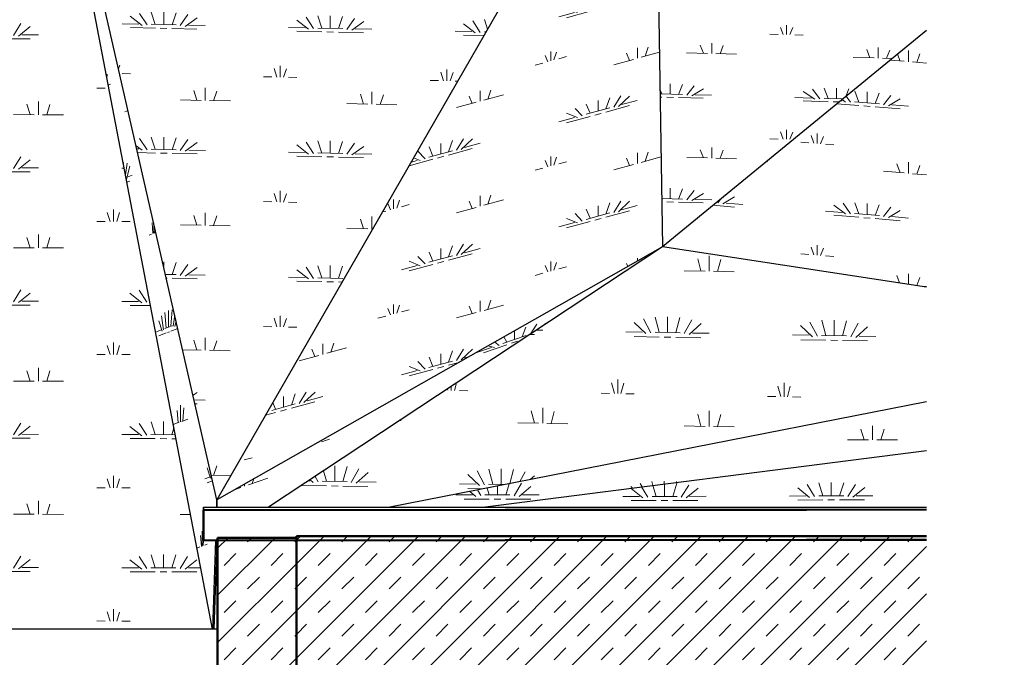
# Model space of a CAD drawing. Extents: x -805 to 3526, y -961 to 1039.
# Tile 147 of 256: x 322.95 to 326.7, y 32.77 to 35.2. Entities that reach past the tile are written whole.
import ezdxf

# ---------------------------------------------------------------- set-up
doc = ezdxf.new("R2010")
doc.units = 0
doc.linetypes.add('AUSGEZOGEN', pattern=[2, 1, 1])
doc.layers.get('0').update_dxf_attribs({"color": 251})
for name, color, linetype, lineweight in [('P-HP-Dorsten 2022 - Ansicht$0$VE22-087 - Bf_Dorsten-Hervest ModellRevit2021_rvt-1-Schnitt 8$0$A-FLOR', 192, 'Continuous', 9), ('P-HP-Dorsten 2022 - Ansicht$0$VE22-087 - Bf_Dorsten-Hervest ModellRevit2021_rvt-1-Schnitt 8$0$A-FLOR-FNSH', 192, 'Continuous', 35), ('P-HP-Dorsten 2022 - Ansicht$0$VE22-087 - Bf_Dorsten-Hervest ModellRevit2021_rvt-1-Schnitt 8$0$A-FLOR-PATT', 8, 'Continuous', 35), ('P-HP-Dorsten 2022 - Ansicht$0$VE22-087 - Bf_Dorsten-Hervest ModellRevit2021_rvt-1-Schnitt 8$0$A-WALL', 113, 'Continuous', 9), ('P-HP-Dorsten 2022 - Ansicht$0$VE22-087 - Bf_Dorsten-Hervest ModellRevit2021_rvt-1-Schnitt 8$0$A-WALL-PATT', 111, 'Continuous', 35), ('TTK-B-Bestand', 252, 'Continuous', 35), ('TTK-P-Treppe oben', 12, 'Continuous', 25), ('TTK-P-Treppe unten', 12, 'Continuous', 25)]:
    doc.layers.add(name, color=color, linetype=linetype, lineweight=lineweight)
doc.layers.add('TTK-P-Bahnsteig', color=12, linetype='Continuous')
doc.layers.add('TTK-P-TEXT', color=12, linetype='AUSGEZOGEN')
doc.styles.add('AKG DIN 6776', font='AKG_DIN67.TTF')
doc.dimstyles.new('TTK$6', dxfattribs={"dimtxt": 2.5, "dimasz": 2.5, "dimexe": 3.5, "dimexo": 0.1, "dimgap": 1, "dimtad": 1, "dimzin": 0, "dimtxsty": 'AKG DIN 6776', "dimblk": 'OBLIQUE', "dimcen": -0.09, "dimdle": 3, "dimse1": 1, "dimse2": 1, "dimclrd": 256, "dimclre": 256, "dimclrt": 256, "dimadec": 3, "dimazin": 0, "dimtfac": 1, "dimtofl": 0, "dimtmove": 0, "dimatfit": 3, "dimldrblk": 'OBLIQUE', "dimfxl": 7, "dimfxlon": 1, "dimtolj": 1, "dimtzin": 0, "dimlwd": -1, "dimlwe": -1, "dimarcsym": 0})
pattern_1 = [(45, (306.03982, 33.47778), (-0.0898026, 0.0898026), []), (45, (306.12962, 33.47778), (-0.0898026, 0.0898026), [0.0635, -0.0635])]

# ---------------------------------------------------------------- blocks, each defined once
blk = doc.blocks.new('*D549')
at = {"layer": 'DEFPOINTS', "color": 0}
for p in [(1594.653, 36.7397), (1594.3062, 36.5752), (8.2233, 0)]:
    blk.add_point(p, dxfattribs=at)
at = {"layer": 'TTK-B-Bestand', "insert": (1594.1093, 36.9835), "char_height": 0.25, "attachment_point": 5, "style": 'AKG DIN 6776'}
blk.add_mtext('\\A1;36,588', dxfattribs=at)
blk = doc.blocks.new('_OBLIQUE')
at = {"color": 0, "linetype": 'ByBlock'}
blk.add_line((-0.5, -0.5), (0.5, 0.5), dxfattribs=at)
blk = doc.blocks.new('*D548')
at = {"layer": 'DEFPOINTS', "color": 0}
for p in [(1585.5366, 36.7706), (1585.0459, 36.614), (-0.8681, 0.0309)]:
    blk.add_point(p, dxfattribs=at)
at = {"layer": 'TTK-B-Bestand', "insert": (1585.0178, 37.0144), "char_height": 0.25, "attachment_point": 5, "style": 'AKG DIN 6776'}
blk.add_mtext('\\A1;36,621', dxfattribs=at)
blk = doc.blocks.new('*D547')
at = {"layer": 'DEFPOINTS', "color": 0}
for p in [(1244.5951, 35.6713), (1244.1853, 35.5313), (0, 0)]:
    blk.add_point(p, dxfattribs=at)
at = {"layer": 'TTK-P-Treppe unten', "insert": (1244.1389, 35.9152), "char_height": 0.25, "attachment_point": 5, "style": 'AKG DIN 6776', "bg_fill": 3, "box_fill_scale": 1.1, "bg_fill_color": 256, "bg_fill_true_color": 13158600, "bg_fill_transparency": 0}
blk.add_mtext('\\A1;35,53', dxfattribs=at)
blk = doc.blocks.new('*D546')
at = {"layer": 'DEFPOINTS', "color": 0}
for p in [(1248.9571, 37.4519), (1249.0816, 37.3335), (0, 0)]:
    blk.add_point(p, dxfattribs=at)
at = {"layer": 'TTK-P-Treppe unten', "insert": (1249.4133, 37.6958), "char_height": 0.25, "attachment_point": 5, "style": 'AKG DIN 6776'}
blk.add_mtext('\\A1;37,33', dxfattribs=at)
blk = doc.blocks.new('*D545')
at = {"layer": 'DEFPOINTS', "color": 0}
for p in [(1259.6018, 37.4765), (1259.6991, 37.3874), (0.198, 0.0396)]:
    blk.add_point(p, dxfattribs=at)
at = {"layer": 'TTK-P-Treppe unten', "insert": (1259.1455, 37.7204), "char_height": 0.25, "attachment_point": 5, "style": 'AKG DIN 6776'}
blk.add_mtext('\\A1;37,35', dxfattribs=at)
blk = doc.blocks.new('*D543')
at = {"layer": 'DEFPOINTS', "color": 0}
for p in [(859.6449, 36.5698), (860.128, 36.5698), (-0.7156, 0.0247)]:
    blk.add_point(p, dxfattribs=at)
at = {"layer": 'TTK-P-TEXT', "insert": (860.5843, 36.8136), "char_height": 0.25, "attachment_point": 5, "style": 'AKG DIN 6776'}
blk.add_mtext('\\A1;36,55', dxfattribs=at)
blk = doc.blocks.new('*D541')
at = {"layer": 'DEFPOINTS', "color": 0}
for p in [(868.7985, 36.6417), (869.2816, 36.6417), (8.438, 0.0966)]:
    blk.add_point(p, dxfattribs=at)
at = {"layer": 'TTK-B-Bestand', "insert": (869.7378, 36.8855), "char_height": 0.25, "attachment_point": 5, "style": 'AKG DIN 6776'}
blk.add_mtext('\\A1;36,55', dxfattribs=at)
blk = doc.blocks.new('*D540')
at = {"layer": 'DEFPOINTS', "color": 0}
for p in [(1239.4124, 37.4656), (1239.2481, 37.3256), (-4.9372, 1.7943)]:
    blk.add_point(p, dxfattribs=at)
at = {"layer": 'TTK-P-Treppe unten', "insert": (1238.8681, 37.7095), "char_height": 0.25, "attachment_point": 5, "style": 'AKG DIN 6776', "bg_fill": 3, "box_fill_scale": 1.1, "bg_fill_color": 256, "bg_fill_true_color": 13158600, "bg_fill_transparency": 0}
blk.add_mtext('\\A1;37,329', dxfattribs=at)
blk = doc.blocks.new('*D538')
at = {"layer": 'DEFPOINTS', "color": 0}
for p in [(1076.6395, 36.011), (1076.7895, 35.997), (0, 0)]:
    blk.add_point(p, dxfattribs=at)
at = {"layer": 'TTK-P-Treppe oben', "insert": (1076.1833, 36.2548), "char_height": 0.25, "attachment_point": 5, "style": 'AKG DIN 6776'}
blk.add_mtext('\\A1;36,00', dxfattribs=at)

msp = doc.modelspace()

# ---------------------------------------------------------------- dimensions: what is measured, and where the dimension line sits
at = {"layer": 'TTK-B-Bestand', "color": 251}
for feature_location, offset, origin, text, picture, middle in [((1585.0459, 36.614), (0.4461, 0.1576), (-0.8681, 0.0309), '36,621', '*D548', (1585.0178, 37.0144)), ((1594.3062, 36.5752), (0.2947, 0.1656), (8.2233, 0), '36,588', '*D549', (1594.1093, 36.9835))]:
    dim = msp.add_ordinate_dim(feature_location=feature_location, offset=offset, dtype=0, origin=origin, text=text, dimstyle='TTK$6', override={"dimscale": 0, "dimdec": 3, "dimtmove": 1, "dimfxlon": 0}, dxfattribs=at)
    dim.commit()
    dim.dimension.update_dxf_attribs({"geometry": picture, "text_midpoint": middle})

# ---------------------------------------------------------------- next in the draw order: dimensions: what is measured, and where the dimension line sits
at = {"layer": 'TTK-P-Treppe unten', "color": 251}
dim = msp.add_ordinate_dim(feature_location=(1244.1853, 35.5313), offset=(0.4098, 0.14), dtype=0, origin=(0, 0), dimstyle='TTK$6', override={"dimscale": 0, "dimtfill": 1}, dxfattribs=at)
dim.commit()
dim.dimension.update_dxf_attribs({"geometry": '*D547', "text_midpoint": (1244.1389, 35.9152)})

# ---------------------------------------------------------------- next in the draw order: hatches: boundary and pattern name
at = {"layer": 'P-HP-Dorsten 2022 - Ansicht$0$VE22-087 - Bf_Dorsten-Hervest ModellRevit2021_rvt-1-Schnitt 8$0$A-FLOR-PATT', "lineweight": 9}
h = msp.add_hatch(dxfattribs=at)
h.set_pattern_fill('FP_34', color=251, scale=0.001, style=0, pattern_type=2)
h.set_pattern_definition([(359.8566, (306.2279, 33.13667), (0.634995, 0.505785), [0.095249, -0.01905, 0.0254, -0.01905, -0.476247]), (359.8566, (306.2279, 33.13667), (0.634995, 0.505785), [-0.158749, 0.095249, -0.380998]), (359.8566, (306.19614, 33.15197), (0.634995, 0.505785), [0.0635, -0.047625, 0.095249, -0.428623]), (359.8566, (306.19614, 33.15197), (0.634995, 0.505785), [-0.206374, -0.047625, 0.0635, -0.317498]), (359.8566, (306.4184, 33.35436), (0.634995, 0.505785), [0.079375, -0.03175, 0.079375, -0.444498]), (359.8566, (306.1009, 33.45663), (0.634995, 0.505785), [0.03175, -0.0635, 0.03175, -0.507997]), (90, (306.1644, 33.4565), (-0.634995, 0.508963), [0.045664, -0.46171]), (90, (306.3549, 33.1516), (-0.634995, 0.508963), [0.050737, -0.456636]), (90, (306.51364, 33.3541), (-0.634995, 0.508963), [0.050737, -0.456636]), (38.538, (306.43744, 33.1463), (3e-07, 0.507374), [0.057404, -0.754407]), (141.287, (306.27234, 33.1467), (-0.634995, 0.001589), [0.057544, -0.75625]), (57.923, (306.4184, 33.14887), (-3.3e-06, 0.507374), [0.053474, -1.142231]), (72.613, (306.38664, 33.15149), (1.8e-06, 0.5073743), [0.051539, -2.073461]), (72.613, (306.54539, 33.35404), (1.8e-06, 0.5073743), [0.041231, -2.083769]), (72.613, (306.1771, 33.45644), (1.8e-06, 0.5073743), [0.036077, -2.088922]), (107.361, (306.32314, 33.15165), (2.2e-06, 0.5073738), [0.051612, -2.07642]), (107.361, (306.48189, 33.3542), (2.2e-06, 0.5073738), [0.04129, -2.086742]), (107.361, (306.1517, 33.4565), (2.2e-06, 0.5073738), [0.036129, -2.091904]), (121.997, (306.2914, 33.1492), (-3e-06, 0.5073737), [0.053594, -1.144804])])
h.paths.add_polyline_path([(323.4606, 32.8753), (323.6869, 32.8753), (323.0125, 36.3968), (320.5555, 32.8753), (323.0125, 32.8753)])
h = msp.add_hatch(dxfattribs=at)
h.set_pattern_fill('FP_33', color=251, scale=0.001, style=0, pattern_type=2)
h.set_pattern_definition([(20.823, (322.37586, 32.9415), (0.18435, 0.70087), [0.029585, -0.005917, 0.007889, -0.005917, -0.147925]), (20.823, (322.37586, 32.9415), (0.18435, 0.70087), [-0.049308, 0.029585, -0.11834]), (20.823, (322.36664, 32.95694), (0.18435, 0.70087), [0.019723, -0.014792, 0.029585, -0.014792, -0.11834]), (20.823, (322.36664, 32.95694), (0.18435, 0.70087), [-0.078893, 0.019723, -0.098616]), (20.823, (322.43116, 33.2338), (0.18435, 0.70087), [0.024654, -0.009862, 0.024654, -0.138063]), (20.823, (322.339, 33.3249), (0.18435, 0.70087), [0.009862, -0.019723, 0.009862, -0.157786]), (90, (322.35742, 33.3319), (-0.18435, 0.560646), [0.056768, -0.57399]), (90, (322.41273, 32.97447), (-0.18435, 0.560646), [0.063076, -0.567683]), (90, (322.45881, 33.2443), (-0.18435, 0.560646), [0.063076, -0.567683]), (75.263, (322.4367, 32.97728), (3e-06, 0.630759), [0.051245, -0.673466]), (108.202, (322.38876, 32.95905), (-0.18435, -0.070114), [0.041732, -0.548445]), (82.118, (322.43116, 32.97833), (1e-06, 0.6307589), [0.06012, -1.28421]), (85.934, (322.421945, 32.977975), (-4.7e-06, 0.63075893), [0.063052, -2.536641]), (85.934, (322.46803, 33.247806), (-4.7e-06, 0.63075893), [0.050441, -2.549251]), (85.934, (322.36111, 33.333293), (-4.7e-06, 0.63075893), [0.044136, -2.555556]), (94.298, (322.40351, 32.970963), (4.6e-07, 0.6307589), [0.05966, -2.400181]), (94.298, (322.449597, 33.240795), (4.6e-07, 0.6307589), [0.047728, -2.412113]), (94.298, (322.353735, 33.33049), (4.6e-07, 0.6307589), [0.041762, -2.41808]), (98.796, (322.39429, 32.9643), (-1.7e-06, 0.630759), [0.053915, -1.151667])])
h.paths.add_polyline_path([(323.6869, 32.8753), (323.6987, 33.2139), (323.6534, 33.2138), (323.6522, 33.2253), (323.6522, 33.3403), (323.7031, 33.3403), (323.7041, 33.3686), (323.0125, 36.3968), (323.6534, 33.0498)])
h = msp.add_hatch(dxfattribs=at)
h.set_pattern_fill('FP_43', color=251, scale=0.001, style=0, pattern_type=2)
h.set_pattern_definition([(358.724, (306.23847, 33.64556), (0.634639, 0.461568), [0.09522, -0.019044, 0.025392, -0.495143]), (358.724, (306.23847, 33.64556), (0.634639, 0.461568), [-0.139656, -0.019044, 0.09522, -0.380879]), (358.724, (306.20673, 33.66053), (0.634639, 0.461568), [0.06348, -0.04761, 0.09522, -0.04761, -0.380879]), (358.724, (306.20673, 33.66053), (0.634639, 0.461568), [-0.253919, 0.06348, -0.317399]), (358.724, (306.42886, 33.84587), (0.634639, 0.461568), [0.07935, -0.03174, 0.07935, -0.444359]), (358.724, (306.11154, 33.9481), (0.634639, 0.461568), [0.03174, -0.06348, 0.03174, -0.507839]), (90, (306.175, 33.94666), (-0.63464, 0.489844), [0.042813, -0.432891]), (90, (306.3654, 33.657), (-0.63464, 0.489844), [0.04757, -0.428134]), (90, (306.52406, 33.84375), (-0.63464, 0.489844), [0.04757, -0.428134]), (36.028, (306.4479, 33.6504), (-1e-06, 0.475704), [0.055489, -0.729247]), (142.337, (306.2829, 33.65408), (-0.6346406, 0.014145), [0.056688, -0.745008]), (55.897, (306.42886, 33.6532), (3.7e-06, 0.4757044), [0.050621, -1.081298]), (71.426, (306.39713, 33.6563), (3.7e-06, 0.4757038), [0.048324, -1.944129]), (71.426, (306.55579, 33.84304), (3.7e-06, 0.4757038), [0.038659, -1.953794]), (71.426, (306.1877, 33.94638), (3.7e-06, 0.4757038), [0.033827, -1.958626]), (108.318, (306.33366, 33.6577), (-5e-07, 0.4757043), [0.048975, -1.970305]), (108.318, (306.49232, 33.84445), (-5e-07, 0.4757043), [0.03918, -1.9801]), (108.318, (306.16231, 33.94695), (-5e-07, 0.4757043), [0.034282, -1.984998]), (123.316, (306.30193, 33.65604), (3.3e-06, 0.4757038), [0.051673, -1.103771])])
h.paths.add_polyline_path([(323.7041, 33.3686), (325.3712, 36.2668), (323.0125, 36.3968), (323.5465, 34.0588)])
h = msp.add_hatch(dxfattribs=at)
h.set_pattern_fill('FP_44', color=251, scale=0.001, style=0, pattern_type=2)
h.set_pattern_definition([(15.261, (308.2618, 29.02624), (0.599062, 0.563878), [0.093144, -0.018629, 0.024838, -0.484346]), (15.261, (308.2618, 29.02624), (0.599062, 0.563878), [-0.136611, -0.018629, 0.093144, -0.372574]), (15.261, (308.23185, 29.0301), (0.599062, 0.563878), [0.062096, -0.046572, 0.093144, -0.419146]), (15.261, (308.23185, 29.0301), (0.599062, 0.563878), [-0.201811, -0.046572, 0.062096, -0.310479]), (15.261, (308.4415, 29.24746), (0.599062, 0.563878), [0.07762, -0.031048, 0.07762, -0.43467]), (15.261, (308.142, 29.24583), (0.599062, 0.563878), [0.031048, -0.062096, 0.031048, -0.496766]), (90, (308.2019, 29.2622), (-0.599059, 0.236982), [0.036039, -0.364393]), (90, (308.3816, 29.07095), (-0.599059, 0.236982), [0.040043, -0.360388]), (90, (308.5314, 29.272), (-0.599059, 0.236982), [0.040043, -0.360388]), (43.267, (308.4595, 29.0882), (2e-06, 0.4004317), [0.058174, -0.764526]), (158.417, (308.30373, 29.0457), (-0.5990584, -0.1634525), [0.045554, -0.598676]), (58.15, (308.44152, 29.0853), (2.1e-06, 0.400432), [0.05077, -1.084471]), (71.254, (308.41156, 29.07912), (1e-07, 0.4004318), [0.04521, -1.81885]), (71.254, (308.56133, 29.28015), (1e-07, 0.4004318), [0.036168, -1.827892]), (71.254, (308.21387, 29.26544), (1e-07, 0.4004318), [0.031647, -1.832413]), (112.612, (308.35166, 29.06277), (1.6e-06, 0.4004319), [0.037788, -1.520259]), (112.612, (308.50142, 29.26381), (1.6e-06, 0.4004319), [0.030231, -1.527817]), (112.612, (308.18991, 29.2589), (1.6e-06, 0.4004319), [0.026452, -1.531596]), (133.223, (308.3217, 29.0526), (2e-06, 0.400432), [0.03912, -0.835619])])
h.paths.add_polyline_path([(323.7041, 33.3686), (325.4014, 34.3321), (325.3712, 36.2668), (323.7054, 33.3709)])
h = msp.add_hatch(dxfattribs=at)
h.set_pattern_fill('FP_46', color=251, scale=0.001, style=0, pattern_type=2)
h.set_pattern_definition([(358.414, (306.26473, 34.23615), (0.634598, 0.380991), [0.095226, -0.019045, 0.025394, -0.495177]), (358.414, (306.26473, 34.23615), (0.634598, 0.380991), [-0.139665, -0.019045, 0.095226, -0.380905]), (358.414, (306.233, 34.249), (0.634598, 0.380991), [0.063484, -0.047613, 0.095226, -0.428518]), (358.414, (306.233, 34.249), (0.634598, 0.380991), [-0.206324, -0.047613, 0.063484, -0.317421]), (358.414, (306.4551, 34.40226), (0.634598, 0.380991), [0.079355, -0.031742, 0.079355, -0.444389]), (358.414, (306.1378, 34.49076), (0.634598, 0.380991), [0.031742, -0.063484, 0.031742, -0.507874]), (90, (306.20127, 34.489), (-0.634599, 0.416133), [0.035871, -0.362691]), (90, (306.39165, 34.2446), (-0.6346, 0.416133), [0.039856, -0.358706]), (90, (306.5503, 34.3996), (-0.6346, 0.416133), [0.039856, -0.358706]), (30.979, (306.47415, 34.23832), (8e-07, 0.398562), [0.052339, -0.687843]), (146.745, (306.30915, 34.2429), (-0.6345984, 0.017577), [0.05366, -0.705209]), (50.853, (306.4551, 34.24084), (-3.7e-06, 0.398562), [0.044954, -0.960241]), (68.076, (306.42338, 34.24372), (-2.5e-06, 0.398562), [0.041221, -1.658374]), (68.076, (306.58203, 34.39875), (-2.5e-06, 0.398562), [0.032977, -1.666618]), (68.076, (306.21396, 34.48865), (-2.5e-06, 0.398562), [0.028855, -1.67074]), (111.49, (306.35992, 34.24547), (2.3e-06, 0.3985623), [0.042013, -1.690233]), (111.49, (306.51857, 34.4005), (2.3e-06, 0.3985623), [0.033611, -1.698635]), (111.49, (306.18858, 34.48935), (2.3e-06, 0.3985623), [0.029409, -1.702837]), (127.916, (306.3282, 34.24436), (3e-06, 0.3985623), [0.046183, -0.986504])])
h.paths.add_polyline_path([(325.4014, 34.3321), (326.4067, 35.1562), (326.4067, 36.2163), (325.3712, 36.2668), (325.3876, 35.2162)])
h = msp.add_hatch(dxfattribs=at)
h.set_pattern_fill('FP_40', color=251, scale=0.001, style=0, pattern_type=2)
h.set_pattern_definition([(355.305, (306.4881, 35.20798), (0.631146, 0.373615), [0.094991, -0.018998, 0.025331, -0.493954]), (355.305, (306.4881, 35.20798), (0.631146, 0.373615), [-0.13932, -0.018998, 0.094991, -0.379964]), (355.305, (306.45652, 35.22333), (0.631146, 0.373615), [0.063327, -0.047496, 0.094991, -0.42746]), (355.305, (306.45652, 35.22333), (0.631146, 0.373615), [-0.205814, -0.047496, 0.063327, -0.316637]), (355.305, (306.67743, 35.37537), (0.631146, 0.373615), [0.079159, -0.031664, 0.079159, -0.443292]), (355.305, (306.36185, 35.48638), (0.631146, 0.373615), [0.031664, -0.063327, 0.031664, -0.506619]), (90, (306.42497, 35.4812), (-0.631149, 0.477289), [0.038291, -0.38716]), (90, (306.6143, 35.2104), (-0.63115, 0.47729), [0.042545, -0.382905]), (90, (306.7721, 35.3676), (-0.63115, 0.47729), [0.042545, -0.382905]), (30.624, (306.69636, 35.19938), (-4e-06, 0.42545), [0.051862, -0.681578]), (142.903, (306.53226, 35.21286), (-0.631149, 0.051834), [0.055953, -0.735345]), (51.696, (306.67743, 35.20306), (4e-07, 0.42545), [0.045538, -0.972719]), (69.067, (306.64587, 35.20778), (1e-07, 0.4254501), [0.042845, -1.723711]), (69.067, (306.80365, 35.365), (1e-07, 0.4254501), [0.034276, -1.73228]), (69.067, (306.43759, 35.48016), (1e-07, 0.4254501), [0.029992, -1.736564]), (109.794, (306.58275, 35.21296), (2e-06, 0.4254499), [0.045203, -1.818557]), (109.794, (306.74054, 35.37018), (2e-06, 0.4254499), [0.036162, -1.827597]), (109.794, (306.41234, 35.48223), (2e-06, 0.4254499), [0.031642, -1.832117]), (124.959, (306.5512, 35.21343), (1.6e-06, 0.42545), [0.04926, -1.052232])])
h.paths.add_polyline_path([(326.4067, 34.1787), (326.4067, 35.1562), (325.4014, 34.3321)])
h = msp.add_hatch(dxfattribs=at)
h.set_pattern_fill('FP_42', color=251, scale=0.001, style=0, pattern_type=2)
h.set_pattern_definition([(19.228, (308.8534, 28.06087), (0.5876386, 0.537699), [0.093353, -0.018671, 0.024894, -0.485436]), (19.228, (308.8534, 28.06087), (0.5876386, 0.537699), [-0.136918, -0.018671, 0.093353, -0.373412]), (19.228, (308.82403, 28.0606), (0.5876386, 0.537699), [0.062235, -0.046677, 0.093353, -0.420089]), (19.228, (308.82403, 28.0606), (0.5876386, 0.537699), [-0.202265, -0.046677, 0.062235, -0.311177]), (19.228, (309.0297, 28.26543), (0.5876386, 0.537699), [0.077794, -0.031118, 0.077794, -0.435648]), (19.228, (308.73588, 28.2295), (0.5876386, 0.537699), [0.031118, -0.062235, 0.031118, -0.497883]), (90, (308.79464, 28.25), (-0.587634, 0.127778), [0.029947, -0.302794]), (90, (308.97093, 28.11184), (-0.587634, 0.127778), [0.033274, -0.299467]), (90, (309.11784, 28.2962), (-0.587634, 0.127778), [0.033274, -0.299467]), (42.459, (309.04733, 28.13516), (3e-06, 0.3327408), [0.056322, -0.740195]), (167.732, (308.89454, 28.08187), (-0.587636, -0.20496), [0.042523, -0.558843]), (55.977, (309.0297, 28.13067), (-1.3e-06, 0.3327406), [0.046968, -1.003265]), (69.064, (309.00032, 28.12209), (-2.7e-06, 0.33274045), [0.039885, -1.604616]), (69.064, (309.14722, 28.30643), (-2.7e-06, 0.33274045), [0.031908, -1.612593]), (69.064, (308.8064, 28.2541), (-2.7e-06, 0.33274045), [0.02792, -1.616582]), (117.559, (308.94155, 28.10159), (6e-07, 0.3327408), [0.030805, -1.23931]), (117.559, (309.08846, 28.28593), (6e-07, 0.3327408), [0.024644, -1.245471]), (117.559, (308.78289, 28.2459), (6e-07, 0.3327408), [0.021563, -1.248551]), (141.915, (308.91217, 28.08968), (-5e-07, 0.332741), [0.033388, -0.713198])])
h.paths.add_polyline_path([(323.7054, 33.2113), (323.7059, 33.2116), (323.7054, 33.2138)])
h.paths.add_polyline_path([(323.9006, 33.3403), (325.4014, 34.3321), (323.7041, 33.3686), (323.7043, 33.3403), (323.7067, 33.3403)])
h = msp.add_hatch(dxfattribs=at)
h.set_pattern_fill('FP_39', color=251, scale=0.001, style=0, pattern_type=2)
h.set_pattern_definition([(358.909, (306.2693, 33.76096), (0.634143, 0.579055), [0.095138, -0.019028, 0.02537, -0.019028, -0.475691]), (358.909, (306.2693, 33.76096), (0.634143, 0.579055), [-0.158564, 0.095138, -0.380552]), (358.909, (306.2376, 33.7793), (0.634143, 0.579055), [0.063425, -0.047569, 0.095138, -0.428122]), (358.909, (306.2376, 33.7793), (0.634143, 0.579055), [-0.206133, -0.047569, 0.063425, -0.317127]), (358.909, (306.45955, 34.01153), (0.634143, 0.579055), [0.079282, -0.031713, 0.079282, -0.443978]), (358.909, (306.1425, 34.1358), (0.634143, 0.579055), [0.031713, -0.063425, 0.031713, -0.507403]), (90, (306.2059, 34.1346), (-0.634139, 0.603203), [0.053202, -0.537929]), (90, (306.39613, 33.7763), (-0.63414, 0.603203), [0.059113, -0.532018]), (90, (306.5547, 34.0097), (-0.63414, 0.603203), [0.059113, -0.532018]), (42.401, (306.47857, 33.7688), (-5e-06, 0.591131), [0.060722, -0.798022]), (136.432, (306.3137, 33.77194), (-0.63414, 0.012074), [0.061886, -0.81332]), (61.546, (306.45955, 33.77212), (2.2e-06, 0.5911306), [0.059523, -1.271446]), (74.914, (306.42784, 33.77568), (-3.4e-06, 0.5911305), [0.059092, -2.377332]), (74.914, (306.58638, 34.00911), (-3.4e-06, 0.5911305), [0.047274, -2.38915]), (74.914, (306.21857, 34.13434), (-3.4e-06, 0.5911305), [0.041364, -2.39506]), (104.94, (306.36443, 33.77689), (-4e-08, 0.5911314), [0.059658, -2.400086]), (104.94, (306.52296, 34.01032), (-4e-08, 0.5911314), [0.047726, -2.412018]), (104.94, (306.19321, 34.13483), (-4e-08, 0.5911314), [0.04176, -2.417983]), (117.966, (306.33272, 33.77454), (4.2e-06, 0.5911307), [0.060474, -1.29177])])
h.paths.add_polyline_path([(324.2983, 33.3403), (324.3622, 33.3403), (326.4067, 33.7422), (326.4067, 34.1787), (325.4014, 34.3321), (323.901, 33.3403), (324.2982, 33.3403)])
h = msp.add_hatch(dxfattribs=at)
h.set_pattern_fill('FP_38', color=251, scale=0.001, style=0, pattern_type=2)
h.set_pattern_definition([(359.9904, (306.23026, 33.37363), (0.635, 0.526127), [0.09525, -0.01905, 0.0254, -0.01905, -0.47625]), (359.9904, (306.23026, 33.37363), (0.635, 0.526127), [-0.15875, 0.09525, -0.381]), (359.9904, (306.1985, 33.3894), (0.635, 0.526127), [0.0635, -0.047625, 0.09525, -0.047625, -0.381]), (359.9904, (306.1985, 33.3894), (0.635, 0.526127), [-0.254, 0.0635, -0.3175]), (359.9904, (306.42076, 33.5999), (0.635, 0.526127), [0.079375, -0.03175, 0.079375, -0.4445]), (359.9904, (306.10326, 33.7052), (0.635, 0.526127), [0.03175, -0.0635, 0.03175, -0.508]), (90, (306.16676, 33.70517), (-0.635, 0.526339), [0.047361, -0.478872]), (90, (306.35726, 33.3894), (-0.635, 0.52634), [0.052623, -0.473609]), (90, (306.516, 33.59986), (-0.635, 0.52634), [0.052623, -0.473609]), (39.643, (306.4398, 33.3841), (3e-06, 0.526233), [0.058311, -0.766331]), (140.345, (306.2747, 33.38415), (-0.635, 0.00011), [0.058321, -0.766457]), (58.893, (306.42076, 33.38675), (-5e-07, 0.5262324), [0.054967, -1.174132]), (73.212, (306.38901, 33.38939), (5e-07, 0.5262329), [0.053322, -2.145203]), (73.212, (306.54776, 33.59986), (5e-07, 0.5262329), [0.042658, -2.155867]), (73.212, (306.17946, 33.70516), (5e-07, 0.5262329), [0.037325, -2.161199]), (106.786, (306.32551, 33.3894), (3.3e-06, 0.5262327), [0.053327, -2.145402]), (106.786, (306.48426, 33.59987), (3.3e-06, 0.5262327), [0.042662, -2.156067]), (106.786, (306.15406, 33.70517), (3.3e-06, 0.5262327), [0.037329, -2.1614]), (121.102, (306.29376, 33.38677), (-8e-07, 0.526233), [0.054975, -1.174306])])
h.paths.add_polyline_path([(324.7168, 33.3403), (326.4067, 33.5559), (326.4067, 33.7422), (324.3622, 33.3403)])
h = msp.add_hatch(dxfattribs=at)
h.set_pattern_fill('FP_37', color=251, scale=0.001, style=0, pattern_type=2)
h.set_pattern_definition([(0.1957, (306.23216, 33.29986), (0.63499, 0.513999), [0.095249, -0.01905, 0.0254, -0.01905, -0.476245]), (0.1957, (306.23216, 33.29986), (0.63499, 0.513999), [-0.158748, 0.095249, -0.380996]), (0.1957, (306.2004, 33.3151), (0.63499, 0.513999), [0.063499, -0.047624, 0.095249, -0.42862]), (0.1957, (306.2004, 33.3151), (0.63499, 0.513999), [-0.206373, -0.047624, 0.063499, -0.317497]), (0.1957, (306.42266, 33.5206), (0.63499, 0.513999), [0.079374, -0.03175, 0.079374, -0.444495]), (0.1957, (306.10516, 33.6219), (0.63499, 0.513999), [0.03175, -0.063499, 0.03175, -0.507995]), (90, (306.16866, 33.6221), (-0.634989, 0.509661), [0.046065, -0.465766]), (90, (306.35916, 33.31565), (-0.63499, 0.50966), [0.051183, -0.460647]), (90, (306.5179, 33.5209), (-0.63499, 0.50966), [0.051183, -0.460647]), (38.989, (306.4417, 33.3108), (-1.5e-06, 0.511831), [0.057767, -0.759183]), (141.248, (306.2766, 33.31025), (-0.63499, -0.002164), [0.057575, -0.756653]), (58.242, (306.42266, 33.3133), (4.8e-06, 0.5118304), [0.053954, -1.152503]), (72.786, (306.39091, 33.31576), (-4.4e-06, 0.5118302), [0.052039, -2.093567]), (72.786, (306.54966, 33.52104), (-4.4e-06, 0.5118302), [0.041631, -2.103974]), (72.786, (306.18136, 33.62214), (-4.4e-06, 0.5118302), [0.036427, -2.109178]), (107.249, (306.32741, 33.31554), (-1.4e-06, 0.5118301), [0.051938, -2.089524]), (107.249, (306.48616, 33.52082), (-1.4e-06, 0.5118301), [0.04155, -2.099911]), (107.249, (306.15596, 33.62206), (-1.4e-06, 0.5118301), [0.036357, -2.105105]), (121.866, (306.29566, 33.31288), (2.8e-06, 0.51183), [0.05379, -1.14898])])
h.paths.add_polyline_path([(324.8019, 33.3403), (326.4067, 33.3403), (326.4067, 33.5559), (324.7168, 33.3403)])
at = {"layer": 'P-HP-Dorsten 2022 - Ansicht$0$VE22-087 - Bf_Dorsten-Hervest ModellRevit2021_rvt-1-Schnitt 8$0$A-WALL-PATT', "lineweight": 9}
h = msp.add_hatch(dxfattribs=at)
h.set_pattern_fill('FP_2', color=251, scale=0.001, style=0, pattern_type=2)
h.set_pattern_definition(pattern_1)
h.paths.add_polyline_path([(324.0067, 30.6753), (324.0067, 33.2236), (323.7067, 33.224), (323.7067, 30.6753)])
h = msp.add_hatch(dxfattribs=at)
h.set_pattern_fill('FP_2', color=251, scale=0.001, style=0, pattern_type=2)
h.set_pattern_definition(pattern_1)
h.paths.add_polyline_path([(324.0067, 30.6753), (326.4067, 30.6753), (326.4067, 33.2303), (324.0067, 33.2303), (324.0067, 31.7441)])

# ---------------------------------------------------------------- next in the draw order: linework, layer by layer
at = {"layer": 'P-HP-Dorsten 2022 - Ansicht$0$VE22-087 - Bf_Dorsten-Hervest ModellRevit2021_rvt-1-Schnitt 8$0$A-FLOR', "color": 251, "lineweight": 25}
for p, q in [((323.6869, 32.8753), (323.0125, 36.3968)), ((323.7041, 33.3686), (323.0125, 36.3968)), ((325.3712, 36.2668), (323.7041, 33.3686)), ((325.3712, 36.2668), (325.4014, 34.3321)), ((326.4067, 35.1562), (325.4014, 34.3321)), ((325.4014, 34.3321), (323.7041, 33.3686)), ((325.4014, 34.3321), (323.9006, 33.3403)), ((325.4014, 34.3321), (323.901, 33.3403)), ((326.4067, 34.1787), (325.4014, 34.3321)), ((326.4067, 33.7422), (324.3622, 33.3403)), ((324.7168, 33.3403), (326.4067, 33.5559)), ((323.7041, 33.3686), (323.7031, 33.3403)), ((323.7041, 33.3403), (323.7041, 33.3686)), ((323.7043, 33.3403), (323.7041, 33.3686)), ((323.6522, 33.3403), (323.6522, 33.2253)), ((323.6522, 33.3403), (326.4067, 33.3403)), ((323.6534, 33.3288), (323.6522, 33.3403)), ((323.6522, 33.2253), (323.6534, 33.2138)), ((323.6987, 33.2139), (323.6869, 32.8753)), ((323.7041, 33.1686), (323.7041, 33.2139)), ((323.7054, 33.2113), (323.7054, 33.2139)), ((323.7054, 33.2113), (323.7054, 33.0113)), ((323.7059, 33.2113), (323.7054, 33.2113)), ((323.7059, 33.2113), (323.7059, 33.0113)), ((323.6938, 32.8753), (323.7041, 33.1686)), ((323.7041, 33.1686), (323.7054, 33.0113)), ((323.7054, 33.0113), (323.7059, 33.0113))]:
    msp.add_line(p, q, dxfattribs=at)
at = {"layer": 'P-HP-Dorsten 2022 - Ansicht$0$VE22-087 - Bf_Dorsten-Hervest ModellRevit2021_rvt-1-Schnitt 8$0$A-FLOR-FNSH', "color": 251, "lineweight": 50}
msp.add_line((323.6534, 33.3288), (323.6534, 33.2138), dxfattribs=at)
at = {"layer": 'P-HP-Dorsten 2022 - Ansicht$0$VE22-087 - Bf_Dorsten-Hervest ModellRevit2021_rvt-1-Schnitt 8$0$A-FLOR-FNSH', "color": 251, "lineweight": 50, "flags": 128}
for points in [[(326.4067, 33.3309), (325.9504, 33.3305), (324.8019, 33.3297), (323.6534, 33.3288)], [(323.6534, 33.2138), (324.8019, 33.2147), (325.9504, 33.2155), (326.4067, 33.2159)]]:
    msp.add_lwpolyline(points, dxfattribs=at)
at = {"layer": 'P-HP-Dorsten 2022 - Ansicht$0$VE22-087 - Bf_Dorsten-Hervest ModellRevit2021_rvt-1-Schnitt 8$0$A-WALL', "color": 251, "lineweight": 25}
for p, q in [((323.7059, 33.2139), (323.7059, 30.8186)), ((323.7057, 32.8753), (320.5638, 32.8753)), ((323.7057, 30.8183), (323.7057, 32.8753))]:
    msp.add_line(p, q, dxfattribs=at)
at = {"layer": 'P-HP-Dorsten 2022 - Ansicht$0$VE22-087 - Bf_Dorsten-Hervest ModellRevit2021_rvt-1-Schnitt 8$0$A-WALL', "color": 251, "lineweight": 50}
for p, q in [((324.0067, 33.2236), (323.7067, 33.224)), ((323.7067, 33.224), (323.7067, 30.6753)), ((326.4067, 33.2303), (324.0067, 33.2303)), ((324.0067, 33.2303), (324.0067, 30.6753)), ((324.0067, 30.6753), (324.0067, 33.2236))]:
    msp.add_line(p, q, dxfattribs=at)

# ---------------------------------------------------------------- next in the draw order: dimensions: what is measured, and where the dimension line sits
at = {"layer": 'TTK-B-Bestand', "color": 251}
dim = msp.add_ordinate_dim(feature_location=(868.7985, 36.6417), offset=(0.4831, 0), dtype=0, origin=(8.438, 0.0966), dimstyle='TTK$6', override={"dimscale": 0, "dimfxlon": 0}, dxfattribs=at)
dim.commit()
dim.dimension.update_dxf_attribs({"geometry": '*D541', "text_midpoint": (869.7378, 36.8855)})
at = {"layer": 'TTK-P-TEXT', "color": 251}
dim = msp.add_ordinate_dim(feature_location=(859.6449, 36.5698), offset=(0.4831, 0), dtype=0, origin=(-0.7156, 0.0247), dimstyle='TTK$6', override={"dimscale": 0, "dimfxlon": 0}, dxfattribs=at)
dim.commit()
dim.dimension.update_dxf_attribs({"geometry": '*D543', "text_midpoint": (860.5843, 36.8136)})
at = {"layer": 'TTK-P-Treppe unten', "color": 251}
for feature_location, offset, origin, picture, middle in [((1259.6991, 37.3874), (-0.0973, 0.0891), (0.198, 0.0396), '*D545', (1259.1455, 37.7204)), ((1249.0816, 37.3335), (-0.1245, 0.1184), (0, 0), '*D546', (1249.4133, 37.6958))]:
    dim = msp.add_ordinate_dim(feature_location=feature_location, offset=offset, dtype=0, origin=origin, dimstyle='TTK$6', override={"dimscale": 0}, dxfattribs=at)
    dim.commit()
    dim.dimension.update_dxf_attribs({"geometry": picture, "text_midpoint": middle})

# ---------------------------------------------------------------- next in the draw order: dimensions: what is measured, and where the dimension line sits
dim = msp.add_ordinate_dim(feature_location=(1239.2481, 37.3256), offset=(0.1119, 0.1412), dtype=0, origin=(-4.9372, 1.7943), text='37,329', dimstyle='TTK$6', override={"dimscale": 0, "dimtfill": 1}, dxfattribs=at)
dim.commit()
dim.dimension.update_dxf_attribs({"geometry": '*D540', "text_midpoint": (1238.8681, 37.7095)})

# ---------------------------------------------------------------- next in the draw order: linework, layer by layer
at = {"layer": 'TTK-P-Bahnsteig', "color": 251}
msp.add_circle((473.7851, 39.1322), 1000, dxfattribs=at)

# ---------------------------------------------------------------- next in the draw order: dimensions: what is measured, and where the dimension line sits
at = {"layer": 'TTK-P-Treppe oben', "color": 251}
dim = msp.add_ordinate_dim(feature_location=(1076.7895, 35.997), offset=(-0.15, 0.014), dtype=0, origin=(0, 0), dimstyle='TTK$6', override={"dimscale": 0}, dxfattribs=at)
dim.commit()
dim.dimension.update_dxf_attribs({"geometry": '*D538', "text_midpoint": (1076.1833, 36.2548)})

doc.saveas('drawing.dxf')
